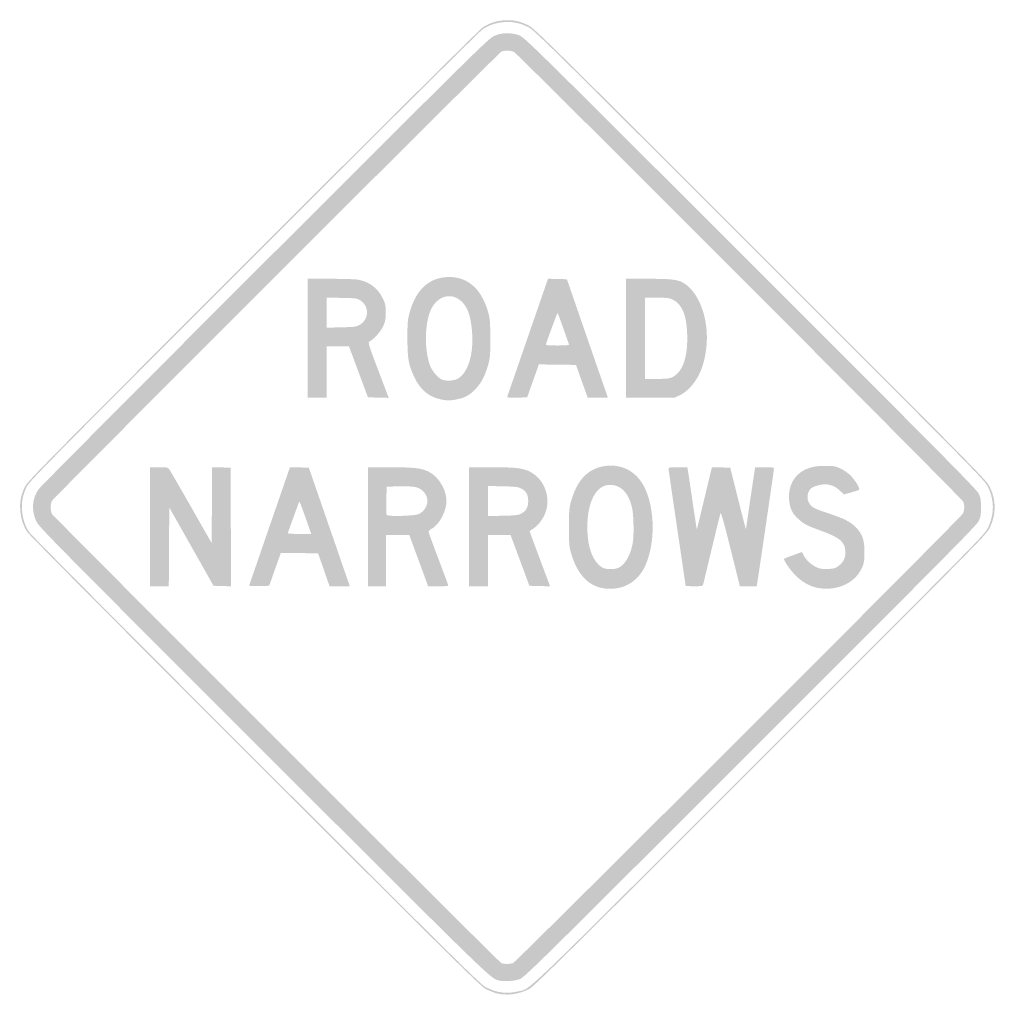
# Model space of a CAD drawing. Header units: inches. Extents: x -25.5 to 25.5, y -26 to 25.5.
import ezdxf

# ---------------------------------------------------------------- set-up
doc = ezdxf.new("R2010")
doc.units = ezdxf.units.IN
doc.header["$MEASUREMENT"] = 0

msp = doc.modelspace()

# ---------------------------------------------------------------- hatches: boundary and pattern name
h = msp.add_hatch(color=7)
edge = h.paths.add_edge_path()
edge.add_spline(control_points=[(-0.576, -25.383), (-0.711, -25.347), (-0.955, -25.251), (-1.117, -25.17), (-1.384, -25.038), (-2.554, -23.883), (-13.154, -13.289), (-19.78, -6.667), (-24.968, -1.445), (-25.062, -1.304), (-25.294, -0.958), (-25.415, -0.586), (-25.444, -0.136), (-25.472, 0.31), (-25.411, 0.622), (-25.21, 1.06), (-25.076, 1.349), (-24.429, 2.006), (-13.311, 13.13), (-6.67, 19.776), (-1.445, 24.968), (-1.304, 25.062), (-0.966, 25.288), (-0.59, 25.414), (-0.165, 25.443), (0.282, 25.474), (0.638, 25.4), (1.072, 25.188), (1.401, 25.026), (1.838, 24.596), (13.217, 13.217), (24.819, 1.616), (25.024, 1.407), (25.191, 1.06), (25.527, 0.363), (25.527, -0.348), (25.19, -1.06), (25.024, -1.409), (24.884, -1.551), (13.218, -13.215), (2.915, -23.515), (1.376, -25.035), (1.126, -25.164), (0.593, -25.439), (-0.057, -25.523), (-0.576, -25.383)], knot_values=[0, 0, 0, 0, 1, 1, 1, 2, 2, 2, 3, 3, 3, 4, 4, 4, 5, 5, 5, 6, 6, 6, 7, 7, 7, 8, 8, 8, 9, 9, 9, 10, 10, 10, 11, 11, 11, 12, 12, 12, 13, 13, 13, 14, 14, 14, 15, 15, 15, 15], degree=3, periodic=0)
edge = h.paths.add_edge_path(flags=0)
edge.add_spline(control_points=[(0.537, -25.289), (1.248, -25.122), (0.375, -25.959), (13.171, -13.167), (24.79, -1.551), (24.93, -1.409), (25.095, -1.06), (25.432, -0.348), (25.433, 0.363), (25.097, 1.06), (24.93, 1.407), (24.725, 1.615), (13.17, 13.17), (1.836, 24.503), (1.401, 24.932), (1.072, 25.093), (0.638, 25.306), (0.282, 25.38), (-0.165, 25.349), (-0.59, 25.319), (-0.966, 25.194), (-1.304, 24.968), (-1.445, 24.873), (-6.65, 19.702), (-13.264, 13.083), (-24.337, 2.004), (-24.982, 1.349), (-25.115, 1.06), (-25.317, 0.622), (-25.378, 0.31), (-25.35, -0.136), (-25.321, -0.586), (-25.199, -0.958), (-24.968, -1.304), (-24.873, -1.445), (-19.705, -6.647), (-13.107, -13.242), (-2.55, -23.793), (-1.384, -24.944), (-1.117, -25.076), (-0.546, -25.36), (-0.04, -25.425), (0.537, -25.289)], knot_values=[0, 0, 0, 0, 1, 1, 1, 2, 2, 2, 3, 3, 3, 4, 4, 4, 5, 5, 5, 6, 6, 6, 7, 7, 7, 8, 8, 8, 9, 9, 9, 10, 10, 10, 11, 11, 11, 12, 12, 12, 13, 13, 13, 14, 14, 14, 14], degree=3, periodic=0)
h = msp.add_hatch(color=7)
edge = h.paths.add_edge_path()
edge.add_spline(control_points=[(-0.495, -24.705), (-0.912, -24.578), (-1.078, -24.416), (-12.75, -12.747), (-23.808, -1.691), (-24.471, -1.019), (-24.605, -0.73), (-24.871, -0.154), (-24.83, 0.448), (-24.491, 0.942), (-24.401, 1.071), (-19.077, 6.425), (-12.659, 12.838), (-1.472, 24.017), (-0.977, 24.504), (-0.687, 24.63), (-0.29, 24.803), (0.194, 24.813), (0.612, 24.656), (0.887, 24.554), (1.22, 24.226), (12.682, 12.77), (22.661, 2.796), (24.489, 0.949), (24.598, 0.73), (24.711, 0.5), (24.726, 0.418), (24.726, 0), (24.726, -0.418), (24.711, -0.5), (24.598, -0.73), (24.489, -0.949), (22.661, -2.796), (12.682, -12.77), (1.308, -24.138), (0.885, -24.554), (0.622, -24.65), (0.341, -24.753), (-0.245, -24.782), (-0.495, -24.705)], knot_values=[0, 0, 0, 0, 1, 1, 1, 2, 2, 2, 3, 3, 3, 4, 4, 4, 5, 5, 5, 6, 6, 6, 7, 7, 7, 8, 8, 8, 9, 9, 9, 10, 10, 10, 11, 11, 11, 12, 12, 12, 13, 13, 13, 13], degree=3, periodic=0)
edge = h.paths.add_edge_path(flags=0)
edge.add_spline(control_points=[(0.291, -23.805), (0.46, -23.742), (23.688, -0.524), (23.784, -0.323), (23.866, -0.149), (23.875, 0.104), (23.805, 0.291), (23.75, 0.441), (0.544, 23.68), (0.344, 23.787), (0.193, 23.867), (-0.176, 23.876), (-0.321, 23.803), (-0.467, 23.729), (-23.705, 0.498), (-23.787, 0.344), (-23.874, 0.18), (-23.874, -0.18), (-23.787, -0.344), (-23.711, -0.487), (-0.476, -23.721), (-0.33, -23.801), (-0.209, -23.866), (0.121, -23.869), (0.291, -23.805)], knot_values=[0, 0, 0, 0, 1, 1, 1, 2, 2, 2, 3, 3, 3, 4, 4, 4, 5, 5, 5, 6, 6, 6, 7, 7, 7, 8, 8, 8, 8], degree=3, periodic=0)
h = msp.add_hatch(color=7)
edge = h.paths.add_edge_path()
edge.add_line((-10.432, 8.831), (-10.432, 11.939))
edge.add_line((-10.432, 11.939), (-9.237, 11.939))
edge.add_spline(control_points=[(-9.237, 11.939), (-8.58, 11.939), (-7.93, 11.918), (-7.793, 11.892), (-7.202, 11.78), (-6.76, 11.441), (-6.504, 10.903), (-6.374, 10.63), (-6.358, 10.551), (-6.36, 10.173), (-6.361, 9.809), (-6.38, 9.707), (-6.495, 9.456), (-6.621, 9.18), (-6.961, 8.801), (-7.206, 8.662), (-7.292, 8.613), (-7.267, 8.533), (-6.75, 7.165)], knot_values=[0, 0, 0, 0, 1, 1, 1, 2, 2, 2, 3, 3, 3, 4, 4, 4, 5, 5, 5, 6, 6, 6, 6], degree=3, periodic=0)
edge.add_line((-6.75, 7.165), (-6.203, 5.719))
edge.add_line((-6.203, 5.719), (-6.745, 5.733))
edge.add_line((-6.745, 5.733), (-7.286, 5.746))
edge.add_line((-7.286, 5.746), (-7.781, 7.076))
edge.add_line((-7.781, 7.076), (-8.275, 8.407))
edge.add_line((-8.275, 8.407), (-8.859, 8.407))
edge.add_line((-8.859, 8.407), (-9.443, 8.407))
edge.add_line((-9.443, 8.407), (-9.443, 7.065))
edge.add_line((-9.443, 7.065), (-9.443, 5.722))
edge.add_line((-9.443, 5.722), (-9.937, 5.722))
edge.add_line((-9.937, 5.722), (-10.432, 5.722))
edge.add_line((-10.432, 5.722), (-10.432, 8.831))
edge = h.paths.add_edge_path(flags=0)
edge.add_spline(control_points=[(-7.718, 9.532), (-7.217, 9.815), (-7.2, 10.513), (-7.687, 10.816), (-7.852, 10.918), (-7.923, 10.928), (-8.654, 10.942)], knot_values=[0, 0, 0, 0, 1, 1, 1, 2, 2, 2, 2], degree=3, periodic=0)
edge.add_line((-8.654, 10.942), (-9.443, 10.958))
edge.add_line((-9.443, 10.958), (-9.443, 10.171))
edge.add_line((-9.443, 10.171), (-9.443, 9.385))
edge.add_line((-9.443, 9.385), (-8.678, 9.404))
edge.add_spline(control_points=[(-8.678, 9.404), (-7.982, 9.421), (-7.894, 9.433), (-7.718, 9.532)], knot_values=[0, 0, 0, 0, 1, 1, 1, 1], degree=3, periodic=0)
h = msp.add_hatch(color=7)
edge = h.paths.add_edge_path()
edge.add_spline(control_points=[(-3.509, 5.646), (-4.102, 5.777), (-4.535, 6.133), (-4.828, 6.728), (-5.162, 7.408), (-5.223, 7.726), (-5.224, 8.807), (-5.226, 9.644), (-5.214, 9.794), (-5.118, 10.149), (-4.783, 11.39), (-4.075, 12.031), (-3.038, 12.032), (-2.047, 12.033), (-1.335, 11.382), (-1.003, 10.173), (-0.913, 9.844), (-0.9, 9.673), (-0.897, 8.831), (-0.895, 7.962), (-0.906, 7.825), (-1.004, 7.465), (-1.155, 6.913), (-1.349, 6.528), (-1.632, 6.218), (-1.936, 5.886), (-2.187, 5.738), (-2.597, 5.651), (-2.979, 5.57), (-3.16, 5.569), (-3.509, 5.646)], knot_values=[0, 0, 0, 0, 1, 1, 1, 2, 2, 2, 3, 3, 3, 4, 4, 4, 5, 5, 5, 6, 6, 6, 7, 7, 7, 8, 8, 8, 9, 9, 9, 10, 10, 10, 10], degree=3, periodic=0)
edge = h.paths.add_edge_path(flags=0)
edge.add_spline(control_points=[(-2.593, 6.724), (-2.036, 7.039), (-1.742, 8.063), (-1.859, 9.277), (-1.933, 10.048), (-2.095, 10.481), (-2.419, 10.774), (-3.009, 11.307), (-3.814, 10.98), (-4.088, 10.099), (-4.323, 9.341), (-4.315, 8.222), (-4.07, 7.48), (-3.963, 7.154), (-3.669, 6.783), (-3.44, 6.683), (-3.209, 6.583), (-2.808, 6.602), (-2.593, 6.724)], knot_values=[0, 0, 0, 0, 1, 1, 1, 2, 2, 2, 3, 3, 3, 4, 4, 4, 5, 5, 5, 6, 6, 6, 6], degree=3, periodic=0)
h = msp.add_hatch(color=7)
edge = h.paths.add_edge_path()
edge.add_spline(control_points=[(-0.013, 5.78), (-0.001, 5.813), (0.483, 7.213), (1.063, 8.891)], knot_values=[0, 0, 0, 0, 1, 1, 1, 1], degree=3, periodic=0)
edge.add_line((1.063, 8.891), (2.117, 11.942))
edge.add_line((2.117, 11.942), (2.61, 11.929))
edge.add_line((2.61, 11.929), (3.104, 11.916))
edge.add_line((3.104, 11.916), (3.893, 9.631))
edge.add_spline(control_points=[(3.893, 9.631), (4.327, 8.375), (4.809, 6.982), (4.964, 6.535)], knot_values=[0, 0, 0, 0, 1, 1, 1, 1], degree=3, periodic=0)
edge.add_line((4.964, 6.535), (5.246, 5.722))
edge.add_line((5.246, 5.722), (4.718, 5.722))
edge.add_line((4.718, 5.722), (4.191, 5.722))
edge.add_line((4.191, 5.722), (3.885, 6.582))
edge.add_line((3.885, 6.582), (3.579, 7.441))
edge.add_line((3.579, 7.441), (2.608, 7.454))
edge.add_line((2.608, 7.454), (1.638, 7.467))
edge.add_line((1.638, 7.467), (1.333, 6.606))
edge.add_line((1.333, 6.606), (1.028, 5.746))
edge.add_line((1.028, 5.746), (0.497, 5.732))
edge.add_spline(control_points=[(0.497, 5.732), (0.08, 5.722), (-0.03, 5.732), (-0.013, 5.78)], knot_values=[0, 0, 0, 0, 1, 1, 1, 1], degree=3, periodic=0)
edge = h.paths.add_edge_path(flags=0)
edge.add_spline(control_points=[(3.218, 8.496), (3.21, 8.519), (3.075, 8.9), (2.92, 9.343), (2.765, 9.786), (2.627, 10.149), (2.614, 10.149), (2.594, 10.149), (2.052, 8.683), (2.01, 8.515), (1.998, 8.467), (2.129, 8.454), (2.614, 8.454), (2.958, 8.454), (3.227, 8.473), (3.218, 8.496)], knot_values=[0, 0, 0, 0, 1, 1, 1, 2, 2, 2, 3, 3, 3, 4, 4, 4, 5, 5, 5, 5], degree=3, periodic=0)
h = msp.add_hatch(color=7)
edge = h.paths.add_edge_path()
edge.add_line((6.193, 8.831), (6.193, 11.939))
edge.add_line((6.193, 11.939), (7.345, 11.939))
edge.add_spline(control_points=[(7.345, 11.939), (8.569, 11.939), (8.877, 11.904), (9.186, 11.726), (10.015, 11.25), (10.542, 9.78), (10.387, 8.375), (10.284, 7.442), (10.026, 6.793), (9.561, 6.293), (9.37, 6.089), (9.186, 5.947), (8.995, 5.856)], knot_values=[0, 0, 0, 0, 1, 1, 1, 2, 2, 2, 3, 3, 3, 4, 4, 4, 4], degree=3, periodic=0)
edge.add_line((8.995, 5.856), (8.713, 5.722))
edge.add_line((8.713, 5.722), (7.453, 5.722))
edge.add_line((7.453, 5.722), (6.193, 5.722))
edge.add_line((6.193, 5.722), (6.193, 8.831))
edge = h.paths.add_edge_path(flags=0)
edge.add_spline(control_points=[(8.624, 6.808), (9.156, 7.066), (9.428, 7.871), (9.384, 9.062), (9.347, 10.059), (9.121, 10.602), (8.643, 10.844), (8.457, 10.938), (8.364, 10.95), (7.808, 10.95)], knot_values=[0, 0, 0, 0, 1, 1, 1, 2, 2, 2, 3, 3, 3, 3], degree=3, periodic=0)
edge.add_line((7.808, 10.95), (7.182, 10.95))
edge.add_line((7.182, 10.95), (7.182, 8.831))
edge.add_line((7.182, 8.831), (7.182, 6.711))
edge.add_line((7.182, 6.711), (7.803, 6.711))
edge.add_spline(control_points=[(7.803, 6.711), (8.333, 6.711), (8.453, 6.725), (8.624, 6.808)], knot_values=[0, 0, 0, 0, 1, 1, 1, 1], degree=3, periodic=0)
h = msp.add_hatch(color=7)
edge = h.paths.add_edge_path()
edge.add_line((-18.674, -1.013), (-18.674, 2.096))
edge.add_line((-18.674, 2.096), (-18.206, 2.096))
edge.add_spline(control_points=[(-18.206, 2.096), (-17.749, 2.096), (-17.736, 2.093), (-17.649, 1.966), (-17.599, 1.895), (-17.084, 1.003), (-16.503, -0.015)], knot_values=[0, 0, 0, 0, 1, 1, 1, 2, 2, 2, 2], degree=3, periodic=0)
edge.add_line((-16.503, -0.015), (-15.448, -1.867))
edge.add_line((-15.448, -1.867), (-15.435, 0.116))
edge.add_line((-15.435, 0.116), (-15.423, 2.099))
edge.add_line((-15.423, 2.099), (-14.941, 2.086))
edge.add_line((-14.941, 2.086), (-14.459, 2.072))
edge.add_line((-14.459, 2.072), (-14.447, -1.026))
edge.add_line((-14.447, -1.026), (-14.435, -4.124))
edge.add_line((-14.435, -4.124), (-14.893, -4.111))
edge.add_line((-14.893, -4.111), (-15.351, -4.097))
edge.add_line((-15.351, -4.097), (-16.506, -2.052))
edge.add_line((-16.506, -2.052), (-17.661, -0.007))
edge.add_line((-17.661, -0.007), (-17.674, -2.064))
edge.add_line((-17.674, -2.064), (-17.686, -4.121))
edge.add_line((-17.686, -4.121), (-18.18, -4.121))
edge.add_line((-18.18, -4.121), (-18.674, -4.121))
edge.add_line((-18.674, -4.121), (-18.674, -1.013))
h = msp.add_hatch(color=7)
edge = h.paths.add_edge_path()
edge.add_spline(control_points=[(-13.484, -4.064), (-13.472, -4.03), (-12.989, -2.63), (-12.411, -0.952)], knot_values=[0, 0, 0, 0, 1, 1, 1, 1], degree=3, periodic=0)
edge.add_line((-12.411, -0.952), (-11.358, 2.099))
edge.add_line((-11.358, 2.099), (-10.865, 2.086))
edge.add_line((-10.865, 2.086), (-10.373, 2.072))
edge.add_line((-10.373, 2.072), (-9.303, -1.024))
edge.add_line((-9.303, -1.024), (-8.234, -4.121))
edge.add_line((-8.234, -4.121), (-8.762, -4.121))
edge.add_line((-8.762, -4.121), (-9.29, -4.121))
edge.add_line((-9.29, -4.121), (-9.59, -3.261))
edge.add_line((-9.59, -3.261), (-9.89, -2.402))
edge.add_line((-9.89, -2.402), (-10.862, -2.389))
edge.add_line((-10.862, -2.389), (-11.835, -2.377))
edge.add_line((-11.835, -2.377), (-11.957, -2.719))
edge.add_spline(control_points=[(-11.957, -2.719), (-12.025, -2.907), (-12.162, -3.294), (-12.262, -3.579)], knot_values=[0, 0, 0, 0, 1, 1, 1, 1], degree=3, periodic=0)
edge.add_line((-12.262, -3.579), (-12.445, -4.097))
edge.add_line((-12.445, -4.097), (-12.975, -4.111))
edge.add_spline(control_points=[(-12.975, -4.111), (-13.39, -4.121), (-13.5, -4.111), (-13.484, -4.064)], knot_values=[0, 0, 0, 0, 1, 1, 1, 1], degree=3, periodic=0)
edge = h.paths.add_edge_path(flags=0)
edge.add_spline(control_points=[(-10.5, -0.671), (-10.839, 0.29), (-10.862, 0.345), (-10.893, 0.259), (-10.907, 0.22), (-11.042, -0.149), (-11.193, -0.562), (-11.344, -0.974), (-11.468, -1.329), (-11.468, -1.351), (-11.468, -1.372), (-11.193, -1.389), (-10.858, -1.389)], knot_values=[0, 0, 0, 0, 1, 1, 1, 2, 2, 2, 3, 3, 3, 4, 4, 4, 4], degree=3, periodic=0)
edge.add_line((-10.858, -1.389), (-10.248, -1.389))
edge.add_line((-10.248, -1.389), (-10.5, -0.671))
h = msp.add_hatch(color=7)
edge = h.paths.add_edge_path()
edge.add_line((-7.276, -1.013), (-7.276, 2.096))
edge.add_line((-7.276, 2.096), (-6.158, 2.095))
edge.add_spline(control_points=[(-6.158, 2.095), (-4.878, 2.094), (-4.502, 2.053), (-4.136, 1.874), (-3.538, 1.581), (-3.114, 0.802), (-3.199, 0.155), (-3.269, -0.369), (-3.62, -0.944), (-3.986, -1.133), (-4.06, -1.172), (-4.121, -1.231), (-4.121, -1.266), (-4.121, -1.3), (-3.901, -1.909), (-3.633, -2.618), (-3.364, -3.328), (-3.13, -3.957), (-3.112, -4.015), (-3.079, -4.121), (-3.08, -4.121), (-3.612, -4.12)], knot_values=[0, 0, 0, 0, 1, 1, 1, 2, 2, 2, 3, 3, 3, 4, 4, 4, 5, 5, 5, 6, 6, 6, 7, 7, 7, 7], degree=3, periodic=0)
edge.add_line((-3.612, -4.12), (-4.145, -4.119))
edge.add_line((-4.145, -4.119), (-4.637, -2.778))
edge.add_line((-4.637, -2.778), (-5.13, -1.436))
edge.add_line((-5.13, -1.436), (-5.732, -1.436))
edge.add_line((-5.732, -1.436), (-6.335, -1.436))
edge.add_line((-6.335, -1.436), (-6.335, -2.779))
edge.add_line((-6.335, -2.779), (-6.335, -4.121))
edge.add_line((-6.335, -4.121), (-6.805, -4.121))
edge.add_line((-6.805, -4.121), (-7.276, -4.121))
edge.add_line((-7.276, -4.121), (-7.276, -1.013))
edge = h.paths.add_edge_path(flags=0)
edge.add_spline(control_points=[(-4.609, -0.342), (-4.123, -0.08), (-4.032, 0.518), (-4.427, 0.865), (-4.661, 1.07), (-4.875, 1.111), (-5.638, 1.096)], knot_values=[0, 0, 0, 0, 1, 1, 1, 2, 2, 2, 2], degree=3, periodic=0)
edge.add_line((-5.638, 1.096), (-6.311, 1.083))
edge.add_line((-6.311, 1.083), (-6.324, 0.379))
edge.add_spline(control_points=[(-6.324, 0.379), (-6.331, -0.009), (-6.326, -0.355), (-6.312, -0.391), (-6.273, -0.494), (-4.813, -0.451), (-4.609, -0.342)], knot_values=[0, 0, 0, 0, 1, 1, 1, 2, 2, 2, 2], degree=3, periodic=0)
h = msp.add_hatch(color=7)
edge = h.paths.add_edge_path()
edge.add_line((-2.002, -1.013), (-2.002, 2.096))
edge.add_line((-2.002, 2.096), (-0.86, 2.095))
edge.add_spline(control_points=[(-0.86, 2.095), (0.404, 2.095), (0.777, 2.055), (1.138, 1.881), (1.863, 1.531), (2.244, 0.66), (2.026, -0.146), (1.925, -0.517), (1.63, -0.938), (1.351, -1.107), (1.244, -1.172), (1.156, -1.235), (1.156, -1.248), (1.155, -1.261), (1.396, -1.913), (1.691, -2.698)], knot_values=[0, 0, 0, 0, 1, 1, 1, 2, 2, 2, 3, 3, 3, 4, 4, 4, 5, 5, 5, 5], degree=3, periodic=0)
edge.add_line((1.691, -2.698), (2.227, -4.124))
edge.add_line((2.227, -4.124), (1.686, -4.111))
edge.add_line((1.686, -4.111), (1.144, -4.097))
edge.add_line((1.144, -4.097), (0.771, -3.085))
edge.add_spline(control_points=[(0.771, -3.085), (0.565, -2.528), (0.343, -1.929), (0.277, -1.754)], knot_values=[0, 0, 0, 0, 1, 1, 1, 1], degree=3, periodic=0)
edge.add_line((0.277, -1.754), (0.157, -1.436))
edge.add_line((0.157, -1.436), (-0.428, -1.436))
edge.add_line((-0.428, -1.436), (-1.013, -1.436))
edge.add_line((-1.013, -1.436), (-1.013, -2.779))
edge.add_line((-1.013, -2.779), (-1.013, -4.121))
edge.add_line((-1.013, -4.121), (-1.507, -4.121))
edge.add_line((-1.507, -4.121), (-2.002, -4.121))
edge.add_line((-2.002, -4.121), (-2.002, -1.013))
edge = h.paths.add_edge_path(flags=0)
edge.add_spline(control_points=[(0.696, -0.335), (0.971, -0.199), (1.083, -0.006), (1.083, 0.33), (1.083, 0.665), (0.971, 0.858), (0.696, 0.995), (0.549, 1.067), (0.383, 1.086), (-0.247, 1.099)], knot_values=[0, 0, 0, 0, 1, 1, 1, 2, 2, 2, 3, 3, 3, 3], degree=3, periodic=0)
edge.add_line((-0.247, 1.099), (-1.013, 1.115))
edge.add_line((-1.013, 1.115), (-1.013, 0.33))
edge.add_line((-1.013, 0.33), (-1.013, -0.456))
edge.add_line((-1.013, -0.456), (-0.247, -0.439))
edge.add_spline(control_points=[(-0.247, -0.439), (0.383, -0.426), (0.549, -0.408), (0.696, -0.335)], knot_values=[0, 0, 0, 0, 1, 1, 1, 1], degree=3, periodic=0)
h = msp.add_hatch(color=7)
edge = h.paths.add_edge_path()
edge.add_spline(control_points=[(4.924, -4.211), (4.167, -4.063), (3.604, -3.413), (3.312, -2.355), (3.221, -2.025), (3.209, -1.862), (3.209, -1.036), (3.209, -0.215), (3.222, -0.046), (3.311, 0.283), (3.637, 1.476), (4.259, 2.092), (5.22, 2.173), (5.816, 2.223), (6.347, 2.033), (6.748, 1.626), (7.192, 1.176), (7.462, 0.464), (7.557, -0.501), (7.651, -1.449), (7.478, -2.529), (7.128, -3.186), (6.691, -4.005), (5.855, -4.393), (4.924, -4.211)], knot_values=[0, 0, 0, 0, 1, 1, 1, 2, 2, 2, 3, 3, 3, 4, 4, 4, 5, 5, 5, 6, 6, 6, 7, 7, 7, 8, 8, 8, 8], degree=3, periodic=0)
edge = h.paths.add_edge_path(flags=0)
edge.add_spline(control_points=[(5.783, -3.163), (6.12, -3.021), (6.409, -2.539), (6.535, -1.907), (6.611, -1.523), (6.596, -0.439), (6.509, -0.041), (6.369, 0.603), (6.069, 1.011), (5.646, 1.134), (4.772, 1.388), (4.165, 0.49), (4.169, -1.051), (4.172, -2.088), (4.449, -2.837), (4.942, -3.138), (5.116, -3.244), (5.558, -3.257), (5.783, -3.163)], knot_values=[0, 0, 0, 0, 1, 1, 1, 2, 2, 2, 3, 3, 3, 4, 4, 4, 5, 5, 5, 6, 6, 6, 6], degree=3, periodic=0)
h = msp.add_hatch(color=7)
edge = h.paths.add_edge_path()
edge.add_spline(control_points=[(9.302, -4.091), (9.302, -4.075), (9.1, -2.701), (8.854, -1.037), (8.608, 0.626), (8.407, 2.012), (8.407, 2.041), (8.407, 2.079), (8.558, 2.096), (8.898, 2.096)], knot_values=[0, 0, 0, 0, 1, 1, 1, 2, 2, 2, 3, 3, 3, 3], degree=3, periodic=0)
edge.add_line((8.898, 2.096), (9.388, 2.096))
edge.add_line((9.388, 2.096), (9.415, 1.966))
edge.add_spline(control_points=[(9.415, 1.966), (9.429, 1.895), (9.539, 1.169), (9.658, 0.353), (9.778, -0.463), (9.88, -1.135), (9.886, -1.141), (9.892, -1.147), (9.966, -0.861), (10.051, -0.506), (10.136, -0.15), (10.311, 0.582), (10.441, 1.12)], knot_values=[0, 0, 0, 0, 1, 1, 1, 2, 2, 2, 3, 3, 3, 4, 4, 4, 4], degree=3, periodic=0)
edge.add_line((10.441, 1.12), (10.677, 2.099))
edge.add_line((10.677, 2.099), (11.155, 2.086))
edge.add_line((11.155, 2.086), (11.633, 2.072))
edge.add_line((11.633, 2.072), (12.04, 0.447))
edge.add_spline(control_points=[(12.04, 0.447), (12.264, -0.446), (12.449, -1.163), (12.452, -1.145), (12.455, -1.128), (12.553, -0.46), (12.67, 0.338), (12.787, 1.136), (12.895, 1.859), (12.911, 1.943)], knot_values=[0, 0, 0, 0, 1, 1, 1, 2, 2, 2, 3, 3, 3, 3], degree=3, periodic=0)
edge.add_line((12.911, 1.943), (12.939, 2.096))
edge.add_line((12.939, 2.096), (13.428, 2.096))
edge.add_spline(control_points=[(13.428, 2.096), (13.841, 2.096), (13.917, 2.084), (13.917, 2.022), (13.917, 1.951), (13.096, -3.652), (13.039, -3.968)], knot_values=[0, 0, 0, 0, 1, 1, 1, 2, 2, 2, 2], degree=3, periodic=0)
edge.add_line((13.039, -3.968), (13.012, -4.121))
edge.add_line((13.012, -4.121), (12.575, -4.121))
edge.add_line((12.575, -4.121), (12.139, -4.121))
edge.add_line((12.139, -4.121), (11.65, -2.165))
edge.add_spline(control_points=[(11.65, -2.165), (11.339, -0.916), (11.15, -0.239), (11.128, -0.293), (11.109, -0.339), (10.901, -1.182), (10.666, -2.166), (10.431, -3.151), (10.228, -3.993), (10.215, -4.039), (10.194, -4.109), (10.128, -4.121), (9.746, -4.121), (9.502, -4.121), (9.302, -4.108), (9.302, -4.091)], knot_values=[0, 0, 0, 0, 1, 1, 1, 2, 2, 2, 3, 3, 3, 4, 4, 4, 5, 5, 5, 5], degree=3, periodic=0)
h = msp.add_hatch(color=7)
edge = h.paths.add_edge_path()
edge.add_spline(control_points=[(16.202, -4.207), (15.795, -4.129), (15.381, -3.898), (15.045, -3.56), (14.769, -3.283), (14.393, -2.734), (14.445, -2.683), (14.455, -2.672), (14.669, -2.589), (14.92, -2.498)], knot_values=[0, 0, 0, 0, 1, 1, 1, 2, 2, 2, 3, 3, 3, 3], degree=3, periodic=0)
edge.add_line((14.92, -2.498), (15.376, -2.333))
edge.add_line((15.376, -2.333), (15.467, -2.511))
edge.add_spline(control_points=[(15.467, -2.511), (15.591, -2.755), (15.927, -3.053), (16.189, -3.153), (16.349, -3.214), (16.502, -3.232), (16.76, -3.219), (17.07, -3.203), (17.135, -3.184), (17.293, -3.056), (17.548, -2.849), (17.641, -2.668), (17.644, -2.366), (17.651, -1.815), (17.387, -1.584), (16.319, -1.201), (15.649, -0.961), (15.459, -0.86), (15.178, -0.597), (14.896, -0.334), (14.782, -0.122), (14.724, 0.243), (14.589, 1.102), (15.003, 1.82), (15.771, 2.06), (16.029, 2.141), (16.223, 2.166), (16.602, 2.166), (17.057, 2.166), (17.12, 2.155), (17.402, 2.021), (17.573, 1.94), (17.804, 1.778), (17.925, 1.656), (18.166, 1.411), (18.424, 0.977), (18.361, 0.921), (18.339, 0.901), (18.151, 0.837), (17.944, 0.779)], knot_values=[0, 0, 0, 0, 1, 1, 1, 2, 2, 2, 3, 3, 3, 4, 4, 4, 5, 5, 5, 6, 6, 6, 7, 7, 7, 8, 8, 8, 9, 9, 9, 10, 10, 10, 11, 11, 11, 12, 12, 12, 13, 13, 13, 13], degree=3, periodic=0)
edge.add_line((17.944, 0.779), (17.567, 0.674))
edge.add_line((17.567, 0.674), (17.354, 0.88))
edge.add_spline(control_points=[(17.354, 0.88), (17.028, 1.193), (16.635, 1.276), (16.148, 1.131), (15.834, 1.038), (15.698, 0.887), (15.674, 0.602), (15.651, 0.335), (15.762, 0.122), (16.001, -0.024), (16.085, -0.076), (16.456, -0.216), (16.825, -0.335), (17.579, -0.579), (17.947, -0.774), (18.235, -1.085), (18.538, -1.411), (18.643, -1.734), (18.643, -2.331), (18.643, -2.732), (18.623, -2.877), (18.538, -3.096), (18.213, -3.928), (17.218, -4.401), (16.202, -4.207)], knot_values=[0, 0, 0, 0, 1, 1, 1, 2, 2, 2, 3, 3, 3, 4, 4, 4, 5, 5, 5, 6, 6, 6, 7, 7, 7, 8, 8, 8, 8], degree=3, periodic=0)

doc.saveas('drawing.dxf')
